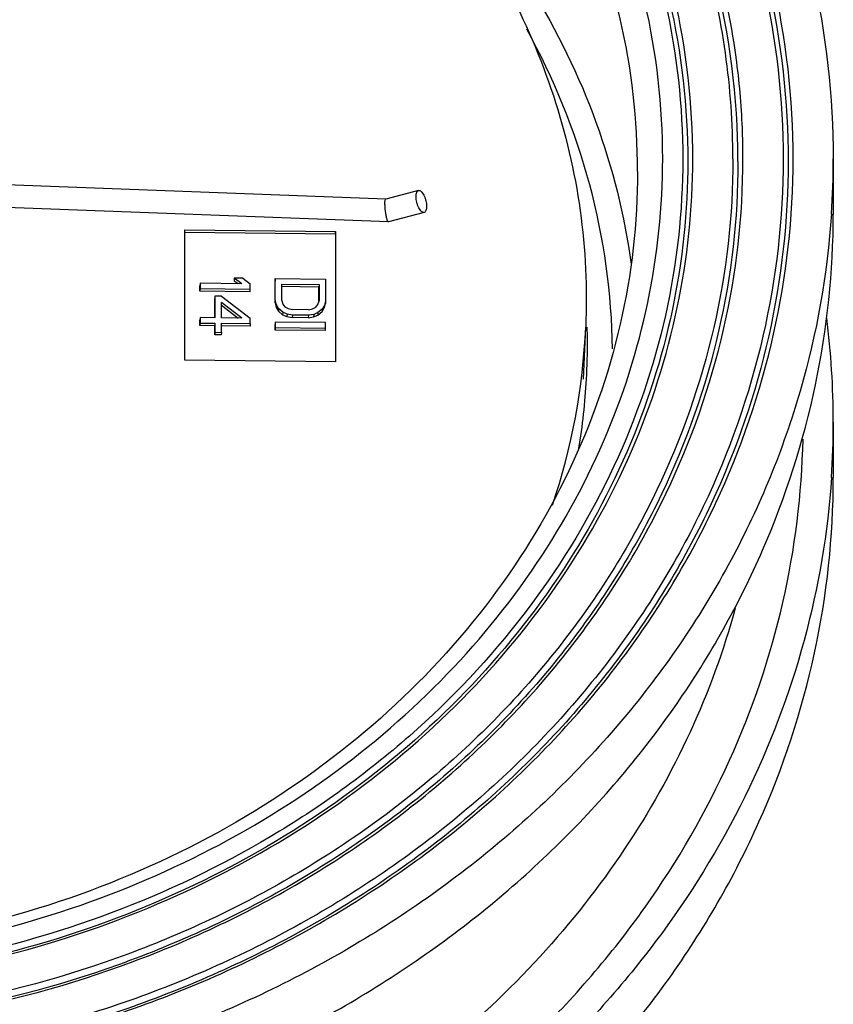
# Model space of a CAD drawing. Header units: millimetres. Extents: x 35 to 1506, y -73 to 359.
# Tile 5 of 13: x 173 to 254, y 143 to 241. Entities that reach past the tile are written whole.
import ezdxf

# ---------------------------------------------------------------- set-up
doc = ezdxf.new("R2010")
doc.units = ezdxf.units.MM
doc.header["$LTSCALE"] = 30.734
doc.layers.get('0').update_dxf_attribs({"linetype": 'CONTINUOUS'})

msp = doc.modelspace()

# ---------------------------------------------------------------- linework, layer by layer
at = {"color": 7, "linetype": 'Continuous'}
for p, q in [((244.376, 237.396), (244.37, 237.436)), ((244.993, 230.323), (244.991, 230.363)), ((245.024, 229.415), (245.022, 229.456)), ((245.027, 229.276), (245.024, 229.415)), ((245.039, 228.785), (245.036, 228.917)), ((245.04, 228.704), (245.039, 228.785)), ((245.043, 228.514), (245.04, 228.704)), ((254.053, 227.316), (254.054, 221.806)), ((234.553, 226.056), (234.553, 226.064)), ((209.47, 223.295), (153.467, 225.416)), ((212.714, 224.153), (209.47, 223.293)), ((209.721, 221.034), (153.364, 223.168)), ((213.29, 221.978), (209.733, 221.035)), ((209.732, 221.035), (209.721, 221.034)), ((189.443, 219.991), (204.439, 219.828)), ((189.453, 207.251), (189.454, 220.241)), ((189.454, 220.241), (204.45, 220.078)), ((204.439, 219.828), (204.45, 220.078)), ((204.439, 219.828), (204.439, 207.087)), ((204.45, 220.078), (204.45, 207.087)), ((190.953, 214.92), (190.942, 214.67)), ((195.101, 214.875), (190.953, 214.92)), ((190.953, 214.92), (190.953, 214.379)), ((194.357, 215.425), (194.346, 215.175)), ((194.346, 215.175), (194.746, 214.879)), ((195.207, 215.415), (194.357, 215.425)), ((195.101, 214.875), (194.357, 215.425)), ((195.207, 215.415), (195.952, 214.866)), ((195.952, 214.325), (195.952, 214.866)), ((198.451, 215.38), (198.44, 215.13)), ((198.44, 212.965), (198.44, 215.13)), ((198.451, 215.38), (203.45, 215.325)), ((198.451, 213.215), (198.451, 215.38)), ((199.089, 214.832), (202.812, 214.791)), ((199.089, 213.208), (199.089, 214.832)), ((202.812, 214.791), (202.801, 214.541)), ((202.812, 214.791), (202.812, 213.167)), ((203.45, 215.325), (203.45, 213.16)), ((190.942, 214.129), (190.942, 214.67)), ((190.953, 214.379), (190.942, 214.129)), ((195.941, 214.075), (190.942, 214.129)), ((190.953, 214.379), (195.952, 214.325)), ((195.941, 214.075), (195.952, 214.325)), ((202.801, 214.541), (199.079, 214.582)), ((202.801, 213.167), (202.801, 214.541)), ((192.442, 213.641), (192.431, 213.391)), ((192.431, 211.476), (192.431, 213.391)), ((193.08, 213.634), (192.442, 213.641)), ((192.442, 213.641), (192.442, 211.476)), ((193.08, 213.634), (195.952, 211.438)), ((195.101, 211.447), (193.08, 213.003)), ((193.08, 211.469), (193.08, 213.003)), ((198.451, 213.215), (198.44, 212.965)), ((198.44, 212.965), (198.547, 212.513)), ((198.558, 212.763), (198.451, 213.215)), ((199.089, 213.208), (199.196, 212.846)), ((199.196, 212.846), (199.408, 212.573)), ((202.493, 212.539), (202.706, 212.808)), ((202.706, 212.808), (202.812, 213.167)), ((203.333, 212.46), (203.439, 212.91)), ((203.45, 213.16), (203.344, 212.71)), ((203.45, 213.16), (203.439, 212.91)), ((193.069, 212.753), (194.761, 211.451)), ((198.558, 212.763), (198.547, 212.513)), ((198.547, 212.513), (198.759, 212.149)), ((198.77, 212.399), (198.558, 212.763)), ((198.77, 212.399), (198.759, 212.149)), ((198.759, 212.149), (199.185, 211.784)), ((199.196, 212.034), (198.77, 212.399)), ((199.196, 212.034), (199.185, 211.784)), ((199.621, 211.849), (199.196, 212.034)), ((199.408, 212.573), (199.727, 212.389)), ((199.621, 211.849), (199.61, 211.599)), ((200.153, 211.753), (199.621, 211.849)), ((199.727, 212.389), (200.153, 212.294)), ((201.748, 212.277), (200.153, 212.294)), ((201.748, 212.277), (202.174, 212.362)), ((202.174, 212.362), (202.493, 212.539)), ((202.705, 211.996), (202.28, 211.82)), ((202.695, 211.746), (203.12, 212.102)), ((202.705, 211.996), (202.695, 211.746)), ((203.131, 212.352), (202.705, 211.996)), ((203.12, 212.102), (203.333, 212.46)), ((203.131, 212.352), (203.12, 212.102)), ((203.344, 212.71), (203.131, 212.352)), ((203.344, 212.71), (203.333, 212.46)), ((190.953, 211.492), (190.942, 211.242)), ((190.942, 210.701), (190.942, 211.242)), ((190.953, 210.951), (190.942, 210.701)), ((192.442, 211.476), (190.953, 211.492)), ((190.953, 211.492), (190.953, 210.951)), ((190.953, 210.951), (192.442, 210.935)), ((192.442, 210.935), (192.431, 210.685)), ((192.442, 210.935), (192.442, 210.033)), ((195.101, 211.447), (193.08, 211.469)), ((193.08, 210.928), (195.952, 210.897)), ((193.08, 210.026), (193.08, 210.928)), ((195.952, 210.897), (195.941, 210.647)), ((195.952, 210.897), (195.952, 211.438)), ((198.451, 211.05), (198.44, 210.8)), ((203.45, 210.995), (198.451, 211.05)), ((198.451, 211.05), (198.451, 210.508)), ((199.185, 211.784), (199.61, 211.599)), ((199.61, 211.599), (200.142, 211.503)), ((200.153, 211.753), (200.142, 211.503)), ((201.737, 211.485), (200.142, 211.503)), ((201.748, 211.735), (200.153, 211.753)), ((201.748, 211.735), (201.737, 211.485)), ((201.737, 211.485), (202.269, 211.57)), ((202.28, 211.82), (201.748, 211.735)), ((202.28, 211.82), (202.269, 211.57)), ((202.269, 211.57), (202.695, 211.746)), ((203.45, 210.454), (203.45, 210.995)), ((192.431, 210.685), (190.942, 210.701)), ((192.431, 209.783), (192.431, 210.685)), ((192.442, 210.033), (192.431, 209.783)), ((192.442, 210.033), (193.08, 210.026)), ((195.941, 210.647), (193.069, 210.678)), ((193.08, 210.026), (193.069, 209.776)), ((198.44, 210.258), (198.44, 210.8)), ((198.451, 210.508), (198.44, 210.258)), ((203.439, 210.204), (198.44, 210.258)), ((198.451, 210.508), (203.45, 210.454)), ((203.439, 210.204), (203.45, 210.454)), ((229.158, 205.366), (229.384, 210.539)), ((193.069, 209.776), (192.431, 209.783)), ((204.45, 207.087), (189.453, 207.251)), ((254.056, 201.066), (254.056, 195.556))]:
    msp.add_line(p, q, dxfattribs=at)
for centre, radius, start, end in [((168.775, 227.268), 75.278, 0.0287, 16.14632), ((168.576, 226.964), 75.979, 1.84873, 16.31044), ((168.616, 227.182), 76.445, 7.7089, 16.14105), ((169.319, 227.285), 75.735, 2.32935, 7.67218), ((169.651, 227.304), 75.402, 1.63528, 2.29476), ((169.657, 227.058), 74.895, 359.9988, 1.80411), ((169.726, 227.306), 75.327, 1.22565, 1.49869), ((169.799, 227.308), 75.254, 0.6895, 0.91826), ((169.836, 227.308), 75.217, 0.37712, 0.6895), ((169.884, 227.308), 75.169, 359.99828, 0.37712), ((171.891, 227.312), 82.162, 356.17271, 359.99576), ((171.661, 201.046), 82.394, 0.01395, 7.26152), ((165.171, 213.369), 64.275, 341.34527, 357.47408), ((165.745, 208.808), 63.81, 0.40465, 1.55553), ((165.733, 208.809), 63.822, 356.90296, 0.40423), ((165.472, 208.832), 64.083, 350.6725, 356.89446), ((171.886, 201.062), 82.17, 356.17191, 359.99585)]:
    msp.add_arc(centre, radius, start, end, dxfattribs=at)
for points, knots in [([(35.053, 227.306), (35.053, 233.513), (36.486, 246.047), (42.826, 264.02), (53.086, 280.544), (66.841, 294.977), (83.551, 306.787), (109.021, 318.522), (144.55, 324.559), (180.08, 318.526), (205.55, 306.793), (222.261, 294.984), (236.017, 280.553), (246.278, 264.03), (252.619, 246.057), (254.053, 233.523), (254.053, 227.316)], [0, 0, 0, 0, 0.058089, 0.116892, 0.176997, 0.23876, 0.302269, 0.36735, 0.500003, 0.632654, 0.697734, 0.761242, 0.823004, 0.883108, 0.941911, 1, 1, 1, 1]), ([(250.053, 227.306), (250.053, 233.286), (248.673, 245.363), (242.566, 262.68), (232.681, 278.601), (219.429, 292.506), (203.329, 303.886), (178.788, 315.192), (144.556, 321.007), (110.323, 315.191), (85.782, 303.886), (69.682, 292.506), (56.428, 278.601), (46.542, 262.681), (40.434, 245.363), (39.053, 233.286), (39.053, 227.306)], [0, 0, 0, 0, 0.058089, 0.116891, 0.176995, 0.238756, 0.302264, 0.367343, 0.499995, 0.632648, 0.697729, 0.761238, 0.823002, 0.883107, 0.94191, 1, 1, 1, 1]), ([(39.554, 227.056), (39.554, 233.008), (40.928, 245.027), (47.007, 262.263), (56.846, 278.107), (70.037, 291.947), (86.061, 303.272), (110.486, 314.524), (144.556, 320.312), (178.626, 314.524), (203.05, 303.272), (219.073, 291.947), (232.263, 278.107), (242.101, 262.262), (248.179, 245.027), (249.553, 233.008), (249.552, 227.056)], [0, 0, 0, 0, 0.058089, 0.116892, 0.176998, 0.238761, 0.302271, 0.367352, 0.500005, 0.632657, 0.697736, 0.761244, 0.823005, 0.883109, 0.941911, 1, 1, 1, 1]), ([(40.053, 227.306), (40.053, 233.229), (41.421, 245.192), (47.471, 262.345), (57.263, 278.115), (70.391, 291.888), (86.339, 303.16), (110.647, 314.358), (144.556, 320.119), (178.464, 314.359), (202.771, 303.16), (218.719, 291.888), (231.846, 278.115), (241.637, 262.345), (247.686, 245.192), (249.053, 233.229), (249.053, 227.306)], [0, 0, 0, 0, 0.058089, 0.116893, 0.176998, 0.238761, 0.302271, 0.367351, 0.500005, 0.632657, 0.697736, 0.761243, 0.823005, 0.883109, 0.941911, 1, 1, 1, 1]), ([(239.668, 255.417), (237.75, 260.283), (232.88, 269.767), (222.933, 282.499), (210.585, 293.515), (196.226, 302.48), (180.292, 309.132), (157.592, 314.66), (128.021, 314.966), (99.863, 306.45), (80.278, 294.795), (67.644, 284.027), (57.366, 271.493), (49.769, 257.567), (45.104, 242.687), (44.053, 232.406), (44.053, 227.306)], [0, 0, 0, 0, 0.059077, 0.119519, 0.181502, 0.245008, 0.309837, 0.375648, 0.507984, 0.638469, 0.702161, 0.764349, 0.824986, 0.884224, 0.942398, 1, 1, 1, 1]), ([(44.554, 227.056), (44.554, 232.127), (45.598, 242.349), (50.233, 257.145), (57.781, 270.993), (67.994, 283.459), (80.549, 294.172), (100.012, 305.773), (128.002, 314.262), (157.403, 313.987), (179.982, 308.517), (195.835, 301.923), (210.129, 293.029), (222.428, 282.094), (232.345, 269.451), (237.209, 260.031), (239.127, 255.195)], [0, 0, 0, 0, 0.057599, 0.115769, 0.175002, 0.235632, 0.297811, 0.361495, 0.491965, 0.624297, 0.690109, 0.754946, 0.818461, 0.880457, 0.940912, 1, 1, 1, 1]), ([(45.053, 227.306), (45.053, 232.358), (46.094, 242.54), (50.717, 257.278), (58.244, 271.07), (68.428, 283.482), (80.945, 294.143), (100.348, 305.681), (128.243, 314.103), (157.532, 313.784), (180.011, 308.293), (195.786, 301.694), (209.999, 292.803), (222.217, 281.882), (232.054, 269.262), (236.865, 259.865), (238.758, 255.043)], [0, 0, 0, 0, 0.057604, 0.115779, 0.17502, 0.235662, 0.297853, 0.361551, 0.492044, 0.624384, 0.690193, 0.755018, 0.818518, 0.880494, 0.940929, 1, 1, 1, 1]), ([(240.053, 227.306), (240.053, 232.719), (238.804, 243.651), (233.276, 259.327), (224.328, 273.739), (212.331, 286.326), (197.757, 296.627), (175.543, 306.861), (144.556, 312.125), (113.568, 306.861), (91.353, 296.627), (76.779, 286.326), (64.781, 273.739), (55.833, 259.327), (50.303, 243.651), (49.053, 232.719), (49.053, 227.306)], [0, 0, 0, 0, 0.058089, 0.116891, 0.176995, 0.238756, 0.302264, 0.367343, 0.499995, 0.632648, 0.697729, 0.761238, 0.823002, 0.883107, 0.94191, 1, 1, 1, 1]), ([(49.554, 227.056), (49.554, 232.441), (50.797, 243.316), (56.298, 258.909), (65.199, 273.245), (77.134, 285.767), (91.632, 296.014), (113.73, 306.194), (144.556, 311.431), (175.381, 306.194), (197.479, 296.014), (211.976, 285.767), (223.91, 273.245), (232.811, 258.909), (238.31, 243.316), (239.553, 232.441), (239.552, 227.056)], [0, 0, 0, 0, 0.05809, 0.116892, 0.176998, 0.238761, 0.302271, 0.367352, 0.500005, 0.632657, 0.697736, 0.761244, 0.823005, 0.883109, 0.941911, 1, 1, 1, 1]), ([(148.071, 309.089), (154.084, 308.895), (166.038, 307.517), (183.221, 302.529), (199.019, 294.799), (212.851, 284.594), (224.209, 272.271), (232.661, 258.264), (237.876, 243.092), (239.053, 232.536), (239.053, 227.306)], [0, 0, 0, 0, 0.133737, 0.266053, 0.395935, 0.52268, 0.646006, 0.766124, 0.883743, 1, 1, 1, 1]), ([(237.053, 227.306), (237.053, 232.549), (235.843, 243.138), (230.489, 258.321), (221.822, 272.28), (210.202, 284.472), (196.086, 294.449), (174.57, 304.362), (144.555, 309.461), (114.541, 304.362), (93.024, 294.449), (78.908, 284.472), (67.287, 272.28), (58.62, 258.322), (53.264, 243.138), (52.053, 232.549), (52.053, 227.306)], [0, 0, 0, 0, 0.058089, 0.116891, 0.176995, 0.238756, 0.302264, 0.367343, 0.499995, 0.632648, 0.697729, 0.761238, 0.823002, 0.883107, 0.94191, 1, 1, 1, 1]), ([(234.553, 226.064), (234.553, 231.165), (233.375, 241.465), (228.165, 256.236), (219.734, 269.815), (208.429, 281.675), (194.701, 291.381), (179.078, 298.577), (162.159, 303.003), (150.444, 303.998), (144.571, 303.999)], [0, 0, 0, 0, 0.116066, 0.233556, 0.353647, 0.477051, 0.603942, 0.733973, 0.866358, 1, 1, 1, 1]), ([(172.983, 283.27), (177.175, 281.93), (185.318, 278.69), (196.594, 272.192), (206.583, 264.244), (215.029, 255.037), (221.718, 244.797), (226.476, 233.776), (229.175, 222.255), (229.552, 214.415), (229.383, 210.536)], [0, 0, 0, 0, 0.133594, 0.264981, 0.393716, 0.519585, 0.642657, 0.763294, 0.882127, 1, 1, 1, 1]), ([(203.14, 266.726), (207.308, 263.63), (215.014, 256.772), (224.304, 244.644), (230.859, 231.212), (233.253, 221.63), (233.917, 216.822)], [0, 0, 0, 0, 0.259098, 0.511403, 0.757783, 1, 1, 1, 1]), ([(232.05, 208.389), (231.98, 213.881), (230.432, 224.977), (226.202, 235.34), (223.507, 240.224)], [0, 0, 0, 0, 0.49612, 1, 1, 1, 1]), ([(44.053, 227.306), (44.053, 221.609), (45.368, 210.105), (51.185, 193.608), (60.602, 178.442), (73.226, 165.196), (88.563, 154.356), (111.94, 143.586), (144.551, 138.046), (177.161, 143.586), (200.539, 154.356), (215.876, 165.196), (228.502, 178.442), (237.919, 193.608), (243.738, 210.105), (245.053, 221.609), (245.053, 227.306)], [0, 0, 0, 0, 0.058089, 0.116891, 0.176995, 0.238756, 0.302264, 0.367343, 0.499995, 0.632648, 0.697729, 0.761238, 0.823002, 0.883107, 0.94191, 1, 1, 1, 1]), ([(244.552, 227.056), (244.552, 221.388), (243.243, 209.941), (237.454, 193.526), (228.083, 178.436), (215.521, 165.255), (200.26, 154.469), (176.998, 143.753), (144.551, 138.241), (112.103, 143.753), (88.842, 154.469), (73.582, 165.255), (61.02, 178.436), (51.65, 193.526), (45.862, 209.941), (44.554, 221.388), (44.554, 227.056)], [0, 0, 0, 0, 0.058089, 0.116892, 0.176998, 0.238761, 0.302271, 0.367352, 0.500005, 0.632657, 0.697736, 0.761244, 0.823005, 0.883109, 0.941911, 1, 1, 1, 1]), ([(244.053, 227.306), (244.053, 221.666), (242.751, 210.276), (236.99, 193.943), (227.666, 178.928), (215.167, 165.814), (199.982, 155.082), (176.837, 144.419), (144.551, 138.934), (112.265, 144.419), (89.12, 155.081), (73.936, 165.814), (61.437, 178.928), (52.114, 193.943), (46.355, 210.276), (45.053, 221.666), (45.053, 227.306)], [0, 0, 0, 0, 0.058089, 0.116893, 0.176998, 0.238761, 0.302271, 0.367351, 0.500005, 0.632657, 0.697736, 0.761243, 0.823005, 0.883109, 0.941911, 1, 1, 1, 1]), ([(249.053, 227.306), (249.053, 221.383), (247.685, 209.42), (241.635, 192.267), (231.843, 176.497), (218.714, 162.724), (202.77, 151.453), (184.625, 143.097), (164.976, 137.96), (151.371, 136.806), (144.55, 136.806)], [0, 0, 0, 0, 0.116064, 0.233554, 0.353645, 0.47705, 0.603942, 0.733975, 0.86636, 1, 1, 1, 1]), ([(148.057, 135.99), (154.789, 136.184), (168.176, 137.684), (187.43, 143.213), (205.14, 151.824), (220.652, 163.216), (233.394, 176.99), (242.878, 192.658), (248.731, 209.636), (250.053, 221.453), (250.053, 227.306)], [0, 0, 0, 0, 0.133727, 0.26605, 0.395949, 0.52271, 0.646046, 0.766161, 0.883765, 1, 1, 1, 1]), ([(249.552, 227.056), (249.552, 221.231), (248.237, 209.472), (242.413, 192.576), (232.975, 176.984), (220.297, 163.276), (204.861, 151.937), (187.238, 143.367), (168.079, 137.863), (154.756, 136.368), (148.057, 136.174)], [0, 0, 0, 0, 0.116235, 0.233839, 0.353955, 0.47729, 0.604051, 0.73395, 0.866273, 1, 1, 1, 1]), ([(239.053, 227.306), (239.053, 222.077), (237.875, 211.522), (232.661, 196.353), (224.211, 182.348), (212.855, 170.025), (199.026, 159.82), (183.232, 152.089), (166.052, 147.099), (154.1, 145.719), (148.088, 145.524)], [0, 0, 0, 0, 0.116257, 0.233875, 0.353994, 0.477322, 0.604067, 0.733949, 0.866264, 1, 1, 1, 1]), ([(157.018, 147.929), (162.472, 148.572), (173.227, 150.693), (188.507, 156.333), (202.401, 164.248), (214.46, 174.192), (224.293, 185.861), (231.571, 198.889), (236.045, 212.852), (237.053, 222.514), (237.053, 227.306)], [0, 0, 0, 0, 0.133849, 0.265907, 0.39538, 0.521768, 0.644942, 0.765189, 0.883197, 1, 1, 1, 1]), ([(239.552, 227.056), (239.552, 222.123), (238.512, 212.177), (233.896, 197.806), (226.388, 184.402), (216.246, 172.403), (203.812, 162.186), (189.488, 154.068), (173.742, 148.299), (162.663, 146.144), (157.047, 145.499)], [0, 0, 0, 0, 0.116784, 0.234777, 0.355019, 0.478197, 0.604597, 0.734085, 0.866152, 1, 1, 1, 1]), ([(157.058, 145.313), (162.707, 145.959), (173.85, 148.121), (189.689, 153.916), (204.097, 162.076), (216.606, 172.347), (226.809, 184.411), (234.362, 197.891), (239.006, 212.342), (240.053, 222.345), (240.053, 227.306)], [0, 0, 0, 0, 0.133848, 0.265917, 0.395406, 0.521808, 0.644987, 0.765227, 0.883219, 1, 1, 1, 1]), ([(234.553, 226.056), (234.553, 220.955), (233.375, 210.652), (228.164, 195.879), (219.731, 182.297), (208.424, 170.435), (194.692, 160.728), (179.065, 153.532), (162.142, 149.107), (150.425, 148.113), (144.551, 148.113)], [0, 0, 0, 0, 0.116064, 0.233553, 0.353645, 0.47705, 0.603943, 0.733976, 0.866356, 1, 1, 1, 1]), ([(212.475, 223.562), (212.475, 223.637), (212.483, 223.774), (212.527, 223.955), (212.599, 224.09), (212.676, 224.142), (212.713, 224.152)], [0, 0, 0, 0, 0.333191, 0.609482, 0.826034, 1, 1, 1, 1]), ([(212.713, 224.152), (212.754, 224.163), (212.858, 224.152), (212.997, 224.054), (213.134, 223.895), (213.262, 223.679), (213.373, 223.421), (213.486, 223.051), (213.529, 222.759), (213.529, 222.568)], [0, 0, 0, 0, 0.066674, 0.151864, 0.261831, 0.394439, 0.543409, 0.700262, 1, 1, 1, 1]), ([(209.362, 222.737), (209.362, 222.812), (209.365, 222.944), (209.386, 223.117), (209.411, 223.23), (209.45, 223.288), (209.471, 223.293)], [0, 0, 0, 0, 0.38542, 0.686059, 0.888702, 1, 1, 1, 1]), ([(209.362, 222.737), (209.362, 222.447), (209.4, 222.023), (209.498, 221.508), (209.563, 221.282), (209.601, 221.19)], [0, 0, 0, 0, 0.55402, 0.808482, 1, 1, 1, 1]), ([(213.29, 221.978), (213.249, 221.967), (213.146, 221.978), (213.006, 222.076), (212.869, 222.235), (212.741, 222.451), (212.63, 222.709), (212.518, 223.079), (212.475, 223.371), (212.475, 223.562)], [0, 0, 0, 0, 0.066674, 0.151864, 0.261831, 0.394439, 0.543409, 0.700262, 1, 1, 1, 1]), ([(253.87, 221.828), (253.471, 215.869), (251.346, 203.915), (244.358, 186.942), (233.831, 171.433), (220.162, 157.938), (203.848, 146.917), (185.465, 138.741), (165.665, 133.684), (151.984, 132.508), (145.123, 132.477)], [0, 0, 0, 0, 0.116031, 0.233738, 0.354123, 0.477748, 0.604699, 0.734601, 0.866707, 1, 1, 1, 1]), ([(158.551, 127.754), (165.045, 128.479), (177.858, 130.931), (196.078, 137.55), (212.658, 146.895), (227.056, 158.676), (238.802, 172.525), (247.5, 188.007), (252.848, 204.611), (254.053, 216.106), (254.054, 221.806)], [0, 0, 0, 0, 0.13385, 0.265926, 0.395429, 0.521842, 0.645025, 0.76526, 0.883238, 1, 1, 1, 1]), ([(213.529, 222.568), (213.529, 222.493), (213.52, 222.356), (213.477, 222.175), (213.405, 222.04), (213.328, 221.988), (213.29, 221.978)], [0, 0, 0, 0, 0.333191, 0.609482, 0.826034, 1, 1, 1, 1]), ([(209.665, 221.073), (209.66, 221.08), (209.634, 221.116), (209.615, 221.157), (209.601, 221.19)], [0, 0, 0, 0, 0.203768, 1, 1, 1, 1]), ([(209.721, 221.034), (209.717, 221.034), (209.694, 221.039), (209.677, 221.058), (209.665, 221.073)], [0, 0, 0, 0, 0.197909, 1, 1, 1, 1]), ([(158.553, 109.625), (164.77, 110.342), (177.038, 112.709), (194.493, 119.046), (210.406, 127.953), (224.272, 139.166), (235.651, 152.345), (244.174, 167.088), (249.553, 182.923), (250.923, 193.916), (251.038, 199.378)], [0, 0, 0, 0, 0.133744, 0.265736, 0.395204, 0.521637, 0.644889, 0.765212, 0.883256, 1, 1, 1, 1]), ([(154.493, 101.118), (161.187, 101.646), (174.434, 103.764), (193.351, 110.061), (210.638, 119.265), (225.699, 131.078), (238.018, 145.113), (247.158, 160.906), (252.786, 177.912), (254.056, 189.709), (254.056, 195.556)], [0, 0, 0, 0, 0.133823, 0.266009, 0.39567, 0.522215, 0.64545, 0.765629, 0.883452, 1, 1, 1, 1]), ([(253.872, 195.576), (253.506, 190.105), (251.657, 179.136), (245.669, 163.439), (236.654, 148.89), (224.896, 135.928), (210.758, 124.928), (194.664, 116.208), (177.099, 110.016), (164.788, 107.701), (158.553, 107.004)], [0, 0, 0, 0, 0.116685, 0.23483, 0.355328, 0.478737, 0.605243, 0.734667, 0.866501, 1, 1, 1, 1]), ([(244.288, 182.572), (243.131, 178.346), (240.08, 170.007), (233.498, 158.305), (225.024, 147.566), (211.343, 134.728), (190.465, 122.28), (171.592, 117.008), (161.877, 115.565)], [0, 0, 0, 0, 0.117282, 0.236451, 0.357952, 0.482022, 0.737086, 1, 1, 1, 1])]:
    msp.add_open_spline(points, degree=3, knots=knots, dxfattribs=at)

doc.saveas('drawing.dxf')
